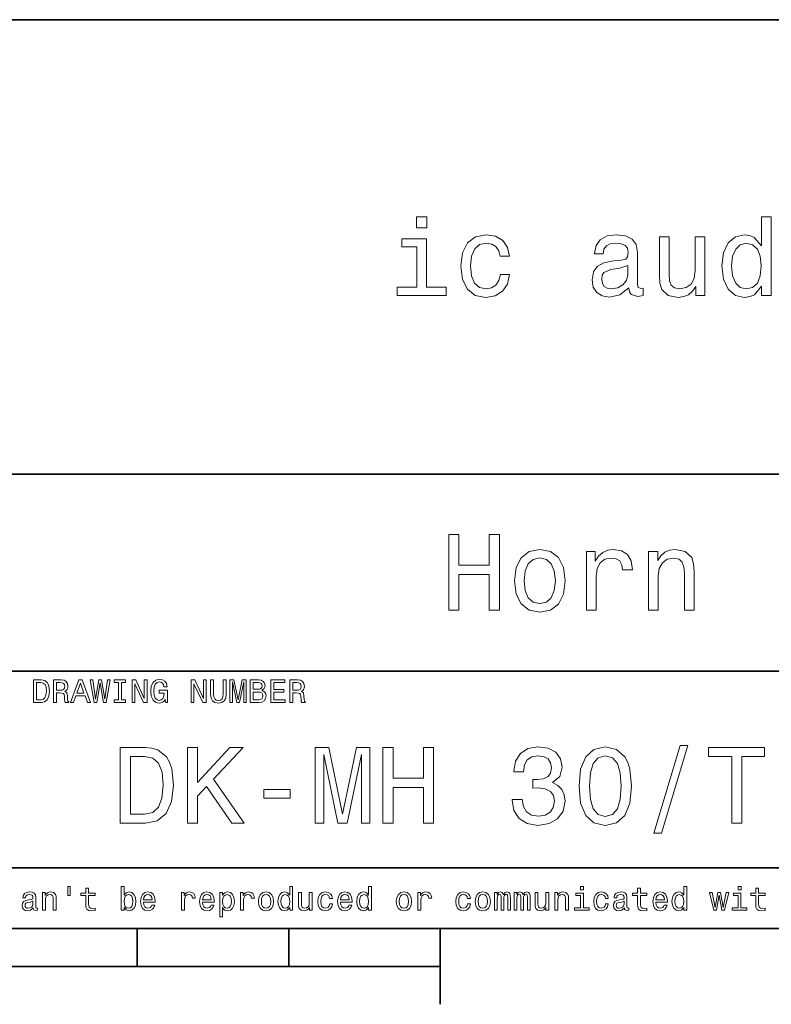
# Model space of a CAD drawing. Extents: x 0 to 354, y 0 to 250.
# Tile 4 of 6: x 199 to 249, y 5 to 70. Entities that reach past the tile are written whole.
import ezdxf

# ---------------------------------------------------------------- set-up
doc = ezdxf.new("R2010")
doc.units = 0

msp = doc.modelspace()

# ---------------------------------------------------------------- linework, layer by layer
at = {"color": 7, "lineweight": 35}
for p, q in [((154, 70), (344, 70)), ((154, 40), (319, 40)), ((154, 27), (319, 27)), ((154, 14), (319, 14)), ((10, 10), (344, 10)), ((154, 10), (344, 10)), ((127, 7.5), (227, 7.5))]:
    msp.add_line(p, q, dxfattribs=at)
at = {"color": 7, "lineweight": 35, "ltscale": 0.0625}
for p, q in [((207, 10), (207, 7.5)), ((217, 10), (217, 7.5))]:
    msp.add_line(p, q, dxfattribs=at)
at = {"color": 7, "lineweight": 35, "ltscale": 0.125}
msp.add_line((227, 10), (227, 5), dxfattribs=at)
at = {"color": 7, "lineweight": 13}
for points in [[(226.112106, 56.975105), (225.442078, 56.975105), (225.442078, 56.254642), (226.112106, 56.254642)], [(248.215851, 52.400177), (248.215851, 51.802193), (248.849854, 51.802193), (248.849854, 56.975105), (248.223053, 56.975105), (248.223053, 55.080292), (247.740356, 55.627842), (247.444962, 55.757523), (247.106339, 55.807957), (246.493958, 55.663864), (246.018448, 55.260406), (245.708649, 54.611992), (245.600586, 53.740234), (245.708649, 52.868477), (246.018448, 52.212856), (246.493958, 51.802193), (247.106339, 51.665306), (247.444962, 51.715736), (247.747559, 51.845421)], [(226.0905, 52.335335), (226.0905, 55.541386), (224.46225, 55.541386), (224.46225, 55.001041), (225.456482, 55.001041), (225.456482, 52.335335), (224.159653, 52.335335), (224.159653, 51.802193), (227.401733, 51.802193), (227.401733, 52.335335)], [(230.953613, 54.388649), (231.580414, 54.388649), (231.450729, 54.965015), (231.14093, 55.418907), (230.658218, 55.699886), (230.031418, 55.807957), (229.339767, 55.663864), (228.813843, 55.260406), (228.482422, 54.604786), (228.367157, 53.725822), (228.47522, 52.854065), (228.799423, 52.20565), (229.310959, 51.802193), (230.009796, 51.665306), (230.629395, 51.773373), (231.112106, 52.07597), (231.443512, 52.551472), (231.587616, 53.185478), (230.982422, 53.185478), (230.874359, 52.782021), (230.672623, 52.479427), (230.384445, 52.292107), (230.031418, 52.23447), (229.591934, 52.328129), (229.274933, 52.616314), (229.080414, 53.084614), (229.015564, 53.747437), (229.080414, 54.395851), (229.282135, 54.864151), (229.606339, 55.152336), (230.031418, 55.253201), (230.406052, 55.188358), (230.687042, 55.022655), (230.874359, 54.748878)], [(239.46225, 52.306515), (239.46225, 52.284901), (239.498276, 52.039944), (239.606339, 51.867035), (240.060242, 51.730148), (240.413269, 51.787785), (240.413269, 52.277699), (240.261963, 52.256084), (240.060242, 52.349743), (240.024216, 52.637928), (240.024216, 54.640808), (239.937759, 55.152336), (239.685593, 55.512566), (239.246109, 55.728706), (238.626511, 55.807957), (238.021332, 55.7215), (237.574646, 55.476543), (237.293671, 55.0947), (237.200012, 54.590378), (237.200012, 54.54715), (237.769165, 54.54715), (237.819595, 54.849743), (237.978104, 55.06588), (238.237473, 55.195564), (238.604904, 55.245998), (238.957932, 55.209972), (239.210083, 55.101906), (239.361389, 54.914585), (239.411819, 54.65522), (239.382996, 54.352623), (239.267731, 54.201328), (238.979538, 54.12928), (238.439194, 54.071644), (237.819595, 53.941963), (237.380127, 53.711414), (237.120758, 53.351185), (237.041504, 52.818043), (237.113556, 52.342537), (237.336899, 51.989513), (237.697128, 51.766171), (238.194244, 51.68692), (238.864273, 51.838215)], [(244.483871, 55.67107), (243.849854, 55.67107), (243.849854, 53.437641), (243.777817, 52.918907), (243.568878, 52.544266), (243.244675, 52.313721), (242.819595, 52.241673), (242.480988, 52.299313), (242.264847, 52.472221), (242.142365, 52.767609), (242.113556, 53.185478), (242.113556, 55.67107), (241.479538, 55.67107), (241.479538, 53.127842), (241.50116, 52.616314), (241.638046, 52.191242), (242.055908, 51.802193), (242.725937, 51.665306), (243.086166, 51.715736), (243.395966, 51.845421), (243.662537, 52.068764), (243.878677, 52.392971), (243.878677, 51.802193), (244.483871, 51.802193)], [(247.214417, 55.238792), (247.632278, 55.137928), (247.94928, 54.856949), (248.136597, 54.388649), (248.208649, 53.740234), (248.136597, 53.084614), (247.94928, 52.616314), (247.632278, 52.328129), (247.214417, 52.23447), (246.818161, 52.328129), (246.515564, 52.616314), (246.313843, 53.09182), (246.248993, 53.740234), (246.313843, 54.381443), (246.515564, 54.849743), (246.818161, 55.137928)], [(239.390213, 53.156658), (239.303757, 52.782021), (239.073196, 52.493835), (238.727386, 52.306515), (238.302307, 52.241673), (238.028534, 52.277699), (237.834015, 52.392971), (237.711533, 52.5947), (237.675507, 52.875679), (237.70433, 53.127842), (237.819595, 53.307957), (238.280701, 53.509686), (238.864273, 53.596142), (239.390213, 53.769051)], [(227.573822, 31.025259), (228.243851, 31.025259), (228.243851, 33.373962), (230.246735, 33.373962), (230.246735, 31.025259), (230.909561, 31.025259), (230.909561, 36.025261), (230.246735, 36.025261), (230.246735, 33.986355), (228.243851, 33.986355), (228.243851, 36.025261), (227.573822, 36.025261)], [(231.903793, 32.956093), (232.019073, 32.077133), (232.350479, 31.428717), (232.876419, 31.025259), (233.582474, 30.888371), (234.281311, 31.025259), (234.807251, 31.421513), (235.138672, 32.069927), (235.261139, 32.956093), (235.138672, 33.835056), (234.807251, 34.490677), (234.281311, 34.886932), (233.582474, 35.031021), (232.876419, 34.886932), (232.350479, 34.483471), (232.019073, 33.835056)], [(232.552216, 32.963299), (232.61705, 33.611713), (232.818787, 34.080013), (233.14299, 34.368198), (233.582474, 34.469063), (234.01474, 34.368198), (234.338959, 34.087219), (234.54068, 33.611713), (234.612732, 32.963299), (234.54068, 32.307678), (234.338959, 31.832176), (234.01474, 31.543991), (233.582474, 31.450331), (233.14299, 31.543991), (232.818787, 31.832176), (232.61705, 32.307678)], [(236.666046, 31.025259), (237.300049, 31.025259), (237.300049, 33.237076), (237.364883, 33.770214), (237.559418, 34.152061), (237.876419, 34.382607), (238.301483, 34.461857), (238.6185, 34.411427), (238.856247, 34.267334), (239.000336, 34.022377), (239.050766, 33.690964), (239.691986, 33.690964), (239.60553, 34.27454), (239.367767, 34.692406), (238.971512, 34.944569), (238.431168, 35.031021), (238.063736, 34.973385), (237.746735, 34.829292), (237.465759, 34.584335), (237.242416, 34.252926), (237.242416, 34.894135), (236.666046, 34.894135)], [(240.765472, 31.025259), (241.399475, 31.025259), (241.399475, 33.25869), (241.46431, 33.770214), (241.673248, 34.144855), (241.997452, 34.375404), (242.429733, 34.461857), (242.775558, 34.389812), (242.991699, 34.19529), (243.099762, 33.871078), (243.135788, 33.438805), (243.135788, 31.025259), (243.769791, 31.025259), (243.769791, 33.568485), (243.740967, 34.080013), (243.611282, 34.505085), (243.186218, 34.894135), (242.523392, 35.031021), (242.15596, 34.980591), (241.846161, 34.843704), (241.57959, 34.613155), (241.370651, 34.303356), (241.370651, 34.894135), (240.765472, 34.894135)], [(200.648422, 26.418587), (200.149139, 26.418587), (200.149139, 24.918587), (200.648422, 24.918587), (200.884003, 24.966137), (201.059082, 25.11095), (201.167145, 25.34654), (201.206055, 25.668587), (201.171463, 25.997116), (201.128235, 26.126801), (201.067719, 26.230547), (200.892654, 26.371037), (200.778091, 26.405619)], [(200.633286, 26.239193), (200.797546, 26.206772), (200.909943, 26.107347), (200.976944, 25.930115), (200.998566, 25.668587), (200.974777, 25.415705), (200.907776, 25.238472), (200.793228, 25.132565), (200.633286, 25.097982), (200.350143, 25.097982), (200.350143, 26.239193)], [(201.469742, 24.918587), (201.670746, 24.918587), (201.670746, 25.551872), (201.876083, 25.551872), (202.027374, 25.545387), (202.122482, 25.515129), (202.174347, 25.443804), (202.195969, 25.31628), (202.206772, 25.121758), (202.219742, 24.994236), (202.245682, 24.918587), (202.472626, 24.918587), (202.472626, 24.959654), (202.422913, 25.020172), (202.405624, 25.132565), (202.390488, 25.37464), (202.353745, 25.554033), (202.304031, 25.610229), (202.226227, 25.651297), (202.312683, 25.70533), (202.373199, 25.780979), (202.412109, 25.87608), (202.425079, 25.990633), (202.394806, 26.17219), (202.308365, 26.308357), (202.16571, 26.39049), (201.971176, 26.418587), (201.469742, 26.418587)], [(201.914978, 26.234869), (202.046829, 26.221901), (202.139771, 26.180834), (202.19812, 26.105186), (202.217575, 25.986311), (202.195969, 25.86095), (202.137604, 25.785301), (202.038177, 25.746397), (201.902023, 25.73559), (201.670746, 25.73559), (201.670746, 26.234869)], [(202.595825, 24.918587), (202.794662, 24.918587), (202.952454, 25.359509), (203.551147, 25.359509), (203.708939, 24.918587), (203.912109, 24.918587), (203.363113, 26.420748), (203.142654, 26.420748)], [(203.021606, 25.543226), (203.252884, 26.204609), (203.484146, 25.543226)], [(204.145538, 24.918587), (204.335739, 24.918587), (204.55188, 26.21974), (204.77449, 24.918587), (204.956055, 24.918587), (205.219742, 26.420748), (205.046829, 26.420748), (204.860947, 25.14337), (204.646973, 26.420748), (204.458939, 26.420748), (204.249283, 25.14337), (204.0634, 26.420748), (203.886169, 26.420748)], [(205.755768, 25.100143), (205.479111, 25.100143), (205.479111, 24.918587), (206.231262, 24.918587), (206.231262, 25.100143), (205.954605, 25.100143), (205.954605, 26.23703), (206.231262, 26.23703), (206.231262, 26.418587), (205.479111, 26.418587), (205.479111, 26.23703), (205.755768, 26.23703)], [(206.663544, 24.918587), (206.842941, 24.918587), (206.842941, 26.148415), (207.417862, 24.918587), (207.649139, 24.918587), (207.649139, 26.418587), (207.467575, 26.418587), (207.467575, 25.188759), (206.899139, 26.418587), (206.663544, 26.418587)], [(208.853027, 25.119595), (208.889771, 24.918587), (208.997833, 24.918587), (208.997833, 25.729105), (208.451004, 25.729105), (208.451004, 25.545387), (208.788177, 25.545387), (208.788177, 25.532419), (208.762253, 25.333572), (208.693085, 25.186598), (208.587173, 25.093658), (208.455338, 25.0634), (208.30835, 25.102304), (208.193802, 25.219019), (208.120316, 25.411383), (208.094376, 25.675072), (208.118149, 25.936598), (208.19165, 26.128962), (208.30835, 26.245676), (208.466141, 26.286743), (208.574203, 26.265129), (208.662827, 26.204609), (208.727661, 26.103025), (208.764404, 25.966858), (208.978394, 25.966858), (208.922195, 26.174351), (208.816284, 26.329969), (208.667145, 26.425072), (208.479111, 26.459654), (208.232712, 26.405619), (208.046829, 26.247837), (207.927948, 25.999279), (207.886887, 25.668587), (207.927948, 25.335733), (208.046829, 25.087175), (208.221909, 24.929394), (208.442368, 24.87752), (208.565567, 24.894812), (208.675797, 24.93804), (208.770889, 25.013687)], [(210.567001, 24.918587), (210.746399, 24.918587), (210.746399, 26.148415), (211.32132, 24.918587), (211.552597, 24.918587), (211.552597, 26.418587), (211.371033, 26.418587), (211.371033, 25.188759), (210.802597, 26.418587), (210.567001, 26.418587)], [(211.844376, 25.489191), (211.874634, 25.219019), (211.969742, 25.026655), (212.129684, 24.916426), (212.360947, 24.87752), (212.590057, 24.916426), (212.75, 25.026655), (212.845108, 25.216858), (212.877518, 25.489191), (212.877518, 26.418587), (212.676514, 26.418587), (212.676514, 25.478386), (212.657059, 25.294668), (212.598709, 25.162823), (212.499283, 25.085012), (212.360947, 25.059076), (212.218307, 25.085012), (212.118881, 25.162823), (212.060516, 25.292505), (212.043228, 25.478386), (212.043228, 26.418587), (211.844376, 26.418587)], [(213.121765, 24.918587), (213.288193, 24.918587), (213.288193, 26.280258), (213.569168, 24.918587), (213.755051, 24.918587), (214.033859, 26.280258), (214.033859, 24.918587), (214.202454, 24.918587), (214.202454, 26.418587), (213.938766, 26.418587), (213.662109, 25.095819), (213.387604, 26.418587), (213.121765, 26.418587)], [(215.233429, 25.729105), (215.384735, 25.854465), (215.42363, 25.938759), (215.4366, 26.042505), (215.408508, 26.204609), (215.324203, 26.321325), (215.188049, 26.392651), (214.997833, 26.418587), (214.463974, 26.418587), (214.463974, 24.918587), (215.028107, 24.918587), (215.229111, 24.948847), (215.37825, 25.037462), (215.471191, 25.177952), (215.503601, 25.368155), (215.484146, 25.495676), (215.432281, 25.601583), (215.347992, 25.679394)], [(214.956772, 25.796108), (214.662827, 25.796108), (214.662827, 26.239193), (214.97406, 26.239193), (215.090775, 26.226223), (215.172913, 26.187319), (215.222626, 26.120316), (215.239914, 26.020893), (215.220459, 25.921469), (215.168594, 25.852304), (215.079971, 25.809076)], [(215.810516, 24.918587), (216.761536, 24.918587), (216.761536, 25.100143), (216.009369, 25.100143), (216.009369, 25.608068), (216.679398, 25.608068), (216.679398, 25.787462), (216.009369, 25.787462), (216.009369, 26.23703), (216.744232, 26.23703), (216.744232, 26.418587), (215.810516, 26.418587)], [(217.083572, 24.918587), (217.284576, 24.918587), (217.284576, 25.551872), (217.489914, 25.551872), (217.641205, 25.545387), (217.736313, 25.515129), (217.788193, 25.443804), (217.809799, 25.31628), (217.820602, 25.121758), (217.833572, 24.994236), (217.859512, 24.918587), (218.086456, 24.918587), (218.086456, 24.959654), (218.036743, 25.020172), (218.019455, 25.132565), (218.004318, 25.37464), (217.967575, 25.554033), (217.917877, 25.610229), (217.840057, 25.651297), (217.926514, 25.70533), (217.98703, 25.780979), (218.02594, 25.87608), (218.03891, 25.990633), (218.008652, 26.17219), (217.922195, 26.308357), (217.779541, 26.39049), (217.585022, 26.418587), (217.083572, 26.418587)], [(217.528824, 26.234869), (217.66066, 26.221901), (217.753601, 26.180834), (217.811966, 26.105186), (217.831421, 25.986311), (217.809799, 25.86095), (217.75145, 25.785301), (217.652023, 25.746397), (217.515854, 25.73559), (217.284576, 25.73559), (217.284576, 26.234869)], [(215.004318, 25.097982), (214.662827, 25.097982), (214.662827, 25.614552), (214.984879, 25.614552), (215.121033, 25.599422), (215.218307, 25.554033), (215.276657, 25.476223), (215.296112, 25.363832), (215.276657, 25.244955), (215.222626, 25.162823), (215.131851, 25.113111)], [(207.540436, 21.959023), (205.876175, 21.959023), (205.876175, 16.959023), (207.540436, 16.959023), (208.325745, 17.117523), (208.909317, 17.600233), (209.269547, 18.385536), (209.399231, 19.459023), (209.283951, 20.554123), (209.139862, 20.986401), (208.938141, 21.332222), (208.354568, 21.800522), (207.972717, 21.915794)], [(210.321426, 16.959023), (210.984253, 16.959023), (210.984253, 18.738562), (211.575027, 19.372566), (213.253693, 16.959023), (214.060608, 16.959023), (212.04332, 19.855276), (214.002975, 21.959023), (213.124023, 21.959023), (210.984253, 19.646343), (210.984253, 21.959023), (210.321426, 21.959023)], [(218.758026, 16.959023), (219.312775, 16.959023), (219.312775, 21.497927), (220.249374, 16.959023), (220.868973, 16.959023), (221.79837, 21.497927), (221.79837, 16.959023), (222.360321, 16.959023), (222.360321, 21.959023), (221.481369, 21.959023), (220.559174, 17.549801), (219.644196, 21.959023), (218.758026, 21.959023)], [(223.224884, 16.959023), (223.894913, 16.959023), (223.894913, 19.307726), (225.897797, 19.307726), (225.897797, 16.959023), (226.560608, 16.959023), (226.560608, 21.959023), (225.897797, 21.959023), (225.897797, 19.920118), (223.894913, 19.920118), (223.894913, 21.959023), (223.224884, 21.959023)], [(231.755142, 18.529627), (231.755142, 18.479195), (231.870407, 17.787552), (232.20903, 17.268822), (232.742172, 16.937408), (233.448227, 16.81493), (234.19751, 16.937408), (234.75946, 17.254412), (235.11969, 17.758734), (235.249374, 18.40715), (235.191742, 18.832222), (235.033234, 19.178043), (234.773865, 19.444613), (234.428055, 19.639137), (234.896347, 20.028187), (235.062057, 20.647783), (234.953979, 21.209743), (234.644196, 21.634815), (234.139862, 21.901386), (233.448227, 21.995045), (232.799805, 21.879772), (232.302689, 21.562769), (231.978485, 21.058445), (231.870407, 20.388416), (231.870407, 20.337986), (232.511627, 20.337986), (232.56926, 20.79908), (232.756577, 21.130493), (233.059174, 21.332222), (233.484253, 21.404266), (233.858887, 21.34663), (234.13266, 21.195333), (234.29837, 20.950377), (234.363205, 20.618965), (234.29837, 20.26594), (234.125458, 20.028187), (233.822861, 19.884094), (233.412201, 19.840866), (233.131226, 19.848072), (233.131226, 19.278908), (233.484253, 19.293316), (233.938141, 19.228476), (234.276749, 19.055565), (234.478485, 18.774584), (234.550522, 18.40715), (234.471283, 17.989283), (234.262344, 17.679483), (233.930939, 17.484959), (233.491455, 17.420118), (233.037567, 17.492165), (232.706146, 17.708302), (232.497208, 18.054123), (232.417969, 18.529627)], [(236.17157, 19.401386), (236.279633, 18.270262), (236.618256, 17.463345), (237.1586, 16.973433), (237.907867, 16.81493), (238.649948, 16.973433), (239.190292, 17.463345), (239.521713, 18.270262), (239.636978, 19.401386), (239.521713, 20.525305), (239.384827, 20.971991), (239.190292, 21.339426), (238.649948, 21.82934), (237.907867, 21.995045), (237.1586, 21.82934), (236.618256, 21.332222), (236.279633, 20.525305)], [(241.12114, 16.288994), (241.618256, 16.288994), (243.361771, 22.095909), (242.857452, 22.095909)], [(246.250824, 16.959023), (246.913635, 16.959023), (246.913635, 21.353836), (248.426605, 21.353836), (248.426605, 21.959023), (244.730652, 21.959023), (244.730652, 21.353836), (246.250824, 21.353836)], [(207.490005, 21.36104), (208.037567, 21.252972), (208.412201, 20.921558), (208.635544, 20.33078), (208.707596, 19.459023), (208.628342, 18.616083), (208.404999, 18.025305), (208.023148, 17.672279), (207.490005, 17.557005), (206.546204, 17.557005), (206.546204, 21.36104)], [(236.863205, 19.401386), (236.920837, 20.273144), (237.100952, 20.899944), (237.425171, 21.26738), (237.907867, 21.397062), (238.383377, 21.26738), (238.707581, 20.899944), (238.887695, 20.273144), (238.945343, 19.401386), (238.887695, 18.522423), (238.707581, 17.895622), (238.383377, 17.528187), (237.907867, 17.405708), (237.425171, 17.528187), (237.100952, 17.895622), (236.920837, 18.522423)], [(215.350235, 18.608879), (217.09375, 18.608879), (217.09375, 19.178043), (215.350235, 19.178043)], [(200.131836, 11.365634), (200.131836, 11.35915), (200.142639, 11.285663), (200.175064, 11.233789), (200.311234, 11.192723), (200.417145, 11.210014), (200.417145, 11.356989), (200.37175, 11.350505), (200.311234, 11.378602), (200.30043, 11.465057), (200.30043, 12.065923), (200.27449, 12.21938), (200.198837, 12.32745), (200.066986, 12.392291), (199.881119, 12.416066), (199.699554, 12.39013), (199.565552, 12.316643), (199.481262, 12.202089), (199.453156, 12.050793), (199.453156, 12.037825), (199.623917, 12.037825), (199.639038, 12.128603), (199.686584, 12.193444), (199.764404, 12.232349), (199.874634, 12.247478), (199.980545, 12.236671), (200.056183, 12.204251), (200.101578, 12.148055), (200.116699, 12.070245), (200.108063, 11.979467), (200.073486, 11.934078), (199.98703, 11.912464), (199.824921, 11.895173), (199.639038, 11.856268), (199.507202, 11.787104), (199.429382, 11.679035), (199.405609, 11.519093), (199.427231, 11.376441), (199.494232, 11.270534), (199.602295, 11.20353), (199.751434, 11.179755), (199.952438, 11.225144)], [(200.7435, 11.214337), (200.933716, 11.214337), (200.933716, 11.884366), (200.953156, 12.037825), (201.015839, 12.150216), (201.113098, 12.21938), (201.242783, 12.245317), (201.346527, 12.223703), (201.411377, 12.165346), (201.443787, 12.068084), (201.454605, 11.938401), (201.454605, 11.214337), (201.644806, 11.214337), (201.644806, 11.977305), (201.636154, 12.130764), (201.59726, 12.258286), (201.469727, 12.375), (201.270889, 12.416066), (201.160645, 12.400937), (201.067719, 12.359871), (200.987747, 12.290707), (200.925064, 12.197767), (200.925064, 12.375), (200.7435, 12.375)], [(202.420746, 12.768372), (202.420746, 12.180475), (202.565552, 12.180475), (202.565552, 12.768372)], [(203.600861, 12.173991), (203.600861, 11.59258), (203.613815, 11.404539), (203.674347, 11.274856), (203.79538, 11.199207), (204.000702, 11.173271), (204.225494, 11.184078), (204.225494, 11.348343), (204.061218, 11.335375), (203.912094, 11.352666), (203.832123, 11.4067), (203.797546, 11.497478), (203.791046, 11.625), (203.791046, 12.173991), (204.225494, 12.173991), (204.225494, 12.336096), (203.791046, 12.336096), (203.791046, 12.675432), (203.600861, 12.675432), (203.600861, 12.336096), (203.272324, 12.336096), (203.272324, 12.173991)], [(206.127502, 11.393732), (206.268005, 11.227305), (206.460358, 11.173271), (206.641907, 11.214337), (206.786728, 11.337536), (206.877502, 11.534222), (206.912094, 11.79575), (206.877502, 12.057277), (206.784576, 12.251801), (206.641907, 12.372839), (206.460358, 12.416066), (206.270157, 12.359871), (206.192352, 12.290707), (206.127502, 12.197767), (206.127502, 12.766211), (205.937302, 12.766211), (205.937302, 11.214337), (206.127502, 11.214337)], [(207.415695, 11.739553), (208.176498, 11.739553), (208.17865, 11.82817), (208.144073, 12.076729), (208.048981, 12.262609), (207.897675, 12.375), (207.696671, 12.416066), (207.499985, 12.372839), (207.348694, 12.251801), (207.251419, 12.055116), (207.216843, 11.79575), (207.249268, 11.5299), (207.346527, 11.335375), (207.495667, 11.214337), (207.690186, 11.173271), (207.858765, 11.201369), (207.997101, 11.274856), (208.098694, 11.391571), (208.157043, 11.547191), (207.969009, 11.547191), (207.930099, 11.460735), (207.873901, 11.395893), (207.713959, 11.34402), (207.590759, 11.367796), (207.497818, 11.443444), (207.437302, 11.566643), (207.415695, 11.733069)], [(209.922882, 11.214337), (210.113098, 11.214337), (210.113098, 11.877882), (210.132538, 12.037825), (210.190903, 12.152378), (210.286011, 12.221542), (210.413528, 12.245317), (210.508621, 12.230187), (210.579956, 12.18696), (210.623184, 12.113473), (210.638306, 12.01405), (210.830673, 12.01405), (210.804733, 12.189121), (210.733414, 12.314482), (210.614532, 12.39013), (210.452423, 12.416066), (210.342194, 12.398775), (210.247101, 12.355548), (210.162811, 12.282061), (210.095795, 12.182637), (210.095795, 12.375), (209.922882, 12.375)], [(211.319153, 11.739553), (212.079956, 11.739553), (212.082108, 11.82817), (212.047531, 12.076729), (211.952423, 12.262609), (211.801132, 12.375), (211.600128, 12.416066), (211.403442, 12.372839), (211.252136, 12.251801), (211.154877, 12.055116), (211.1203, 11.79575), (211.15271, 11.5299), (211.249985, 11.335375), (211.399109, 11.214337), (211.593643, 11.173271), (211.762222, 11.201369), (211.900558, 11.274856), (212.002136, 11.391571), (212.060501, 11.547191), (211.872467, 11.547191), (211.833557, 11.460735), (211.777359, 11.395893), (211.617416, 11.34402), (211.494217, 11.367796), (211.401276, 11.443444), (211.340759, 11.566643), (211.319153, 11.733069)], [(212.63327, 12.195605), (212.63327, 12.375), (212.443054, 12.375), (212.443054, 10.76477), (212.63327, 10.76477), (212.63327, 11.391571), (212.700256, 11.289986), (212.775909, 11.222982), (212.966125, 11.173271), (213.147675, 11.214337), (213.290329, 11.337536), (213.38327, 11.532061), (213.417847, 11.79575), (213.38327, 12.057277), (213.290329, 12.251801), (213.147675, 12.372839), (212.966125, 12.416066), (212.862366, 12.403098), (212.773758, 12.362032), (212.698105, 12.292868)], [(213.82634, 11.214337), (214.016541, 11.214337), (214.016541, 11.877882), (214.035995, 12.037825), (214.09436, 12.152378), (214.189453, 12.221542), (214.316986, 12.245317), (214.412079, 12.230187), (214.483398, 12.18696), (214.526642, 12.113473), (214.541763, 12.01405), (214.734131, 12.01405), (214.708191, 12.189121), (214.636871, 12.314482), (214.51799, 12.39013), (214.355881, 12.416066), (214.245651, 12.398775), (214.150543, 12.355548), (214.066254, 12.282061), (213.999252, 12.182637), (213.999252, 12.375), (213.82634, 12.375)], [(214.999969, 11.793588), (215.034561, 11.5299), (215.133972, 11.335375), (215.291763, 11.214337), (215.503571, 11.173271), (215.713226, 11.214337), (215.871017, 11.333214), (215.970428, 11.527738), (216.007172, 11.793588), (215.970428, 12.057277), (215.871017, 12.253963), (215.713226, 12.372839), (215.503571, 12.416066), (215.291763, 12.372839), (215.133972, 12.251801), (215.034561, 12.057277)], [(217.070587, 11.393732), (217.070587, 11.214337), (217.260773, 11.214337), (217.260773, 12.766211), (217.072739, 12.766211), (217.072739, 12.197767), (216.927933, 12.362032), (216.83931, 12.400937), (216.737732, 12.416066), (216.554016, 12.372839), (216.411362, 12.251801), (216.31842, 12.057277), (216.285995, 11.79575), (216.31842, 11.534222), (216.411362, 11.337536), (216.554016, 11.214337), (216.737732, 11.173271), (216.83931, 11.188401), (216.930084, 11.227305)], [(218.553284, 12.375), (218.363083, 12.375), (218.363083, 11.704971), (218.341461, 11.549352), (218.278793, 11.43696), (218.181519, 11.367796), (218.054001, 11.346182), (217.952423, 11.363473), (217.887573, 11.415346), (217.85083, 11.503963), (217.842194, 11.629323), (217.842194, 12.375), (217.651993, 12.375), (217.651993, 11.612032), (217.658478, 11.458573), (217.699539, 11.331052), (217.824905, 11.214337), (218.025909, 11.173271), (218.133972, 11.188401), (218.226913, 11.227305), (218.306885, 11.294309), (218.371735, 11.391571), (218.371735, 11.214337), (218.553284, 11.214337)], [(219.698822, 11.990274), (219.886856, 11.990274), (219.847961, 12.163185), (219.755005, 12.299352), (219.610199, 12.383646), (219.42215, 12.416066), (219.214661, 12.372839), (219.056885, 12.251801), (218.957458, 12.055116), (218.922882, 11.791427), (218.955307, 11.5299), (219.052567, 11.335375), (219.206024, 11.214337), (219.41568, 11.173271), (219.601563, 11.205692), (219.746368, 11.29647), (219.845795, 11.439121), (219.889023, 11.629323), (219.707458, 11.629323), (219.675049, 11.508286), (219.614532, 11.417507), (219.528076, 11.361311), (219.42215, 11.34402), (219.290314, 11.372118), (219.195221, 11.458573), (219.136856, 11.599064), (219.117401, 11.797911), (219.136856, 11.992435), (219.197388, 12.132925), (219.294647, 12.21938), (219.42215, 12.24964), (219.534546, 12.230187), (219.618835, 12.180475), (219.675049, 12.098343)], [(220.427216, 11.739553), (221.188019, 11.739553), (221.190186, 11.82817), (221.155594, 12.076729), (221.060486, 12.262609), (220.909195, 12.375), (220.708191, 12.416066), (220.511505, 12.372839), (220.360199, 12.251801), (220.262939, 12.055116), (220.228363, 11.79575), (220.260773, 11.5299), (220.358032, 11.335375), (220.507172, 11.214337), (220.701691, 11.173271), (220.8703, 11.201369), (221.008621, 11.274856), (221.110199, 11.391571), (221.168564, 11.547191), (220.98053, 11.547191), (220.94162, 11.460735), (220.885422, 11.395893), (220.725479, 11.34402), (220.60228, 11.367796), (220.509338, 11.443444), (220.448822, 11.566643), (220.427216, 11.733069)], [(222.275192, 11.393732), (222.275192, 11.214337), (222.465393, 11.214337), (222.465393, 12.766211), (222.277344, 12.766211), (222.277344, 12.197767), (222.132538, 12.362032), (222.043915, 12.400937), (221.942337, 12.416066), (221.758621, 12.372839), (221.615967, 12.251801), (221.523041, 12.057277), (221.490601, 11.79575), (221.523041, 11.534222), (221.615967, 11.337536), (221.758621, 11.214337), (221.942337, 11.173271), (222.043915, 11.188401), (222.134705, 11.227305)], [(224.108047, 11.793588), (224.142639, 11.5299), (224.242065, 11.335375), (224.399841, 11.214337), (224.611649, 11.173271), (224.821304, 11.214337), (224.979095, 11.333214), (225.078506, 11.527738), (225.115265, 11.793588), (225.078506, 12.057277), (224.979095, 12.253963), (224.821304, 12.372839), (224.611649, 12.416066), (224.399841, 12.372839), (224.242065, 12.251801), (224.142639, 12.057277)], [(225.536728, 11.214337), (225.726929, 11.214337), (225.726929, 11.877882), (225.746368, 12.037825), (225.804749, 12.152378), (225.899841, 12.221542), (226.027359, 12.245317), (226.122467, 12.230187), (226.193787, 12.18696), (226.237015, 12.113473), (226.252136, 12.01405), (226.444504, 12.01405), (226.418579, 12.189121), (226.347244, 12.314482), (226.228363, 12.39013), (226.066254, 12.416066), (225.956024, 12.398775), (225.860931, 12.355548), (225.776642, 12.282061), (225.709625, 12.182637), (225.709625, 12.375), (225.536728, 12.375)], [(228.8069, 11.990274), (228.994934, 11.990274), (228.956039, 12.163185), (228.863098, 12.299352), (228.718292, 12.383646), (228.530243, 12.416066), (228.322754, 12.372839), (228.164978, 12.251801), (228.065552, 12.055116), (228.030975, 11.791427), (228.063385, 11.5299), (228.160645, 11.335375), (228.314117, 11.214337), (228.523773, 11.173271), (228.709641, 11.205692), (228.854462, 11.29647), (228.953888, 11.439121), (228.997101, 11.629323), (228.815552, 11.629323), (228.783127, 11.508286), (228.72261, 11.417507), (228.636154, 11.361311), (228.530243, 11.34402), (228.398407, 11.372118), (228.303299, 11.458573), (228.244934, 11.599064), (228.225494, 11.797911), (228.244934, 11.992435), (228.305466, 12.132925), (228.402725, 12.21938), (228.530243, 12.24964), (228.642639, 12.230187), (228.726929, 12.180475), (228.783127, 12.098343)], [(229.312668, 11.793588), (229.34726, 11.5299), (229.446686, 11.335375), (229.604462, 11.214337), (229.816269, 11.173271), (230.025925, 11.214337), (230.183716, 11.333214), (230.283127, 11.527738), (230.319885, 11.793588), (230.283127, 12.057277), (230.183716, 12.253963), (230.025925, 12.372839), (229.816269, 12.416066), (229.604462, 12.372839), (229.446686, 12.251801), (229.34726, 12.057277)], [(230.594376, 11.214337), (230.76944, 11.214337), (230.76944, 11.990274), (230.780243, 12.106989), (230.812668, 12.191282), (230.862381, 12.240994), (230.927216, 12.260447), (230.979095, 12.243155), (231.013672, 12.199928), (231.030975, 12.126441), (231.037445, 12.029179), (231.037445, 11.214337), (231.201721, 11.214337), (231.201721, 11.990274), (231.212524, 12.104827), (231.244949, 12.189121), (231.296814, 12.240994), (231.361664, 12.260447), (231.413544, 12.243155), (231.44812, 12.199928), (231.469727, 12.029179), (231.469727, 11.214337), (231.644806, 11.214337), (231.644806, 12.016211), (231.634003, 12.182637), (231.599426, 12.310159), (231.530243, 12.387968), (231.417862, 12.416066), (231.286011, 12.372839), (231.184433, 12.247478), (231.104462, 12.370678), (230.970459, 12.416066), (230.84726, 12.372839), (230.76297, 12.251801), (230.76297, 12.375), (230.594376, 12.375)], [(231.895538, 11.214337), (232.070602, 11.214337), (232.070602, 11.990274), (232.081406, 12.106989), (232.113831, 12.191282), (232.163544, 12.240994), (232.228378, 12.260447), (232.280243, 12.243155), (232.314835, 12.199928), (232.332123, 12.126441), (232.338608, 12.029179), (232.338608, 11.214337), (232.502869, 11.214337), (232.502869, 11.990274), (232.513672, 12.104827), (232.546112, 12.189121), (232.597977, 12.240994), (232.662811, 12.260447), (232.714691, 12.243155), (232.749268, 12.199928), (232.770889, 12.029179), (232.770889, 11.214337), (232.945953, 11.214337), (232.945953, 12.016211), (232.93515, 12.182637), (232.900574, 12.310159), (232.831406, 12.387968), (232.719025, 12.416066), (232.587173, 12.372839), (232.485596, 12.247478), (232.405609, 12.370678), (232.271606, 12.416066), (232.148407, 12.372839), (232.064117, 12.251801), (232.064117, 12.375), (231.895538, 12.375)], [(234.167145, 12.375), (233.976944, 12.375), (233.976944, 11.704971), (233.955322, 11.549352), (233.892639, 11.43696), (233.79538, 11.367796), (233.667862, 11.346182), (233.566284, 11.363473), (233.501434, 11.415346), (233.464691, 11.503963), (233.456055, 11.629323), (233.456055, 12.375), (233.265839, 12.375), (233.265839, 11.612032), (233.272339, 11.458573), (233.3134, 11.331052), (233.438751, 11.214337), (233.639771, 11.173271), (233.747833, 11.188401), (233.840775, 11.227305), (233.920746, 11.294309), (233.985596, 11.391571), (233.985596, 11.214337), (234.167145, 11.214337)], [(234.573486, 11.214337), (234.763687, 11.214337), (234.763687, 11.884366), (234.783142, 12.037825), (234.845825, 12.150216), (234.943085, 12.21938), (235.072754, 12.245317), (235.176514, 12.223703), (235.241364, 12.165346), (235.273773, 12.068084), (235.284576, 11.938401), (235.284576, 11.214337), (235.474792, 11.214337), (235.474792, 11.977305), (235.466141, 12.130764), (235.427231, 12.258286), (235.299713, 12.375), (235.100861, 12.416066), (234.990631, 12.400937), (234.89769, 12.359871), (234.817719, 12.290707), (234.755035, 12.197767), (234.755035, 12.375), (234.573486, 12.375)], [(236.46254, 12.766211), (236.261536, 12.766211), (236.261536, 12.550073), (236.46254, 12.550073)], [(237.914978, 11.990274), (238.103027, 11.990274), (238.064117, 12.163185), (237.971191, 12.299352), (237.82637, 12.383646), (237.638336, 12.416066), (237.430847, 12.372839), (237.273056, 12.251801), (237.173645, 12.055116), (237.139053, 11.791427), (237.171478, 11.5299), (237.268738, 11.335375), (237.422195, 11.214337), (237.631851, 11.173271), (237.817719, 11.205692), (237.96254, 11.29647), (238.061966, 11.439121), (238.105194, 11.629323), (237.923645, 11.629323), (237.891205, 11.508286), (237.830688, 11.417507), (237.744232, 11.361311), (237.638336, 11.34402), (237.506485, 11.372118), (237.411377, 11.458573), (237.353027, 11.599064), (237.333588, 11.797911), (237.353027, 11.992435), (237.413544, 12.132925), (237.510803, 12.21938), (237.638336, 12.24964), (237.750732, 12.230187), (237.835022, 12.180475), (237.891205, 12.098343)], [(239.166443, 11.365634), (239.166443, 11.35915), (239.177246, 11.285663), (239.209656, 11.233789), (239.345825, 11.192723), (239.451736, 11.210014), (239.451736, 11.356989), (239.406342, 11.350505), (239.345825, 11.378602), (239.335022, 11.465057), (239.335022, 12.065923), (239.309082, 12.21938), (239.233429, 12.32745), (239.101593, 12.392291), (238.91571, 12.416066), (238.734161, 12.39013), (238.600159, 12.316643), (238.515854, 12.202089), (238.487762, 12.050793), (238.487762, 12.037825), (238.658508, 12.037825), (238.673645, 12.128603), (238.721191, 12.193444), (238.798996, 12.232349), (238.909225, 12.247478), (239.015137, 12.236671), (239.09079, 12.204251), (239.136169, 12.148055), (239.151306, 12.070245), (239.142654, 11.979467), (239.108078, 11.934078), (239.021622, 11.912464), (238.859512, 11.895173), (238.673645, 11.856268), (238.541794, 11.787104), (238.463989, 11.679035), (238.440216, 11.519093), (238.461823, 11.376441), (238.528824, 11.270534), (238.636902, 11.20353), (238.786026, 11.179755), (238.98703, 11.225144)], [(240.033142, 12.173991), (240.033142, 11.59258), (240.046112, 11.404539), (240.106628, 11.274856), (240.227676, 11.199207), (240.433014, 11.173271), (240.657791, 11.184078), (240.657791, 11.348343), (240.49353, 11.335375), (240.344391, 11.352666), (240.26442, 11.4067), (240.229828, 11.497478), (240.223358, 11.625), (240.223358, 12.173991), (240.657791, 12.173991), (240.657791, 12.336096), (240.223358, 12.336096), (240.223358, 12.675432), (240.033142, 12.675432), (240.033142, 12.336096), (239.70462, 12.336096), (239.70462, 12.173991)], [(241.245697, 11.739553), (242.0065, 11.739553), (242.008667, 11.82817), (241.974075, 12.076729), (241.878967, 12.262609), (241.727676, 12.375), (241.526672, 12.416066), (241.329987, 12.372839), (241.17868, 12.251801), (241.081421, 12.055116), (241.046844, 11.79575), (241.079254, 11.5299), (241.176514, 11.335375), (241.325653, 11.214337), (241.520172, 11.173271), (241.688782, 11.201369), (241.827103, 11.274856), (241.92868, 11.391571), (241.987045, 11.547191), (241.799011, 11.547191), (241.760101, 11.460735), (241.703903, 11.395893), (241.543961, 11.34402), (241.420761, 11.367796), (241.32782, 11.443444), (241.267303, 11.566643), (241.245697, 11.733069)], [(243.093674, 11.393732), (243.093674, 11.214337), (243.283875, 11.214337), (243.283875, 12.766211), (243.095825, 12.766211), (243.095825, 12.197767), (242.951019, 12.362032), (242.862396, 12.400937), (242.760818, 12.416066), (242.577103, 12.372839), (242.434448, 12.251801), (242.341522, 12.057277), (242.309082, 11.79575), (242.341522, 11.534222), (242.434448, 11.337536), (242.577103, 11.214337), (242.760818, 11.173271), (242.862396, 11.188401), (242.953186, 11.227305)], [(245.257233, 11.214337), (245.43013, 12.199928), (245.603043, 11.214337), (245.784607, 11.214337), (246.069901, 12.375), (245.886185, 12.375), (245.693817, 11.389409), (245.523071, 12.375), (245.335022, 12.375), (245.164276, 11.389409), (244.971924, 12.375), (244.790359, 12.375), (245.075668, 11.214337)], [(246.87178, 12.766211), (246.670776, 12.766211), (246.670776, 12.550073), (246.87178, 12.550073)], [(247.840088, 12.173991), (247.840088, 11.59258), (247.853058, 11.404539), (247.913574, 11.274856), (248.034607, 11.199207), (248.239929, 11.173271), (248.464722, 11.184078), (248.464722, 11.348343), (248.300446, 11.335375), (248.151321, 11.352666), (248.07135, 11.4067), (248.036774, 11.497478), (248.030273, 11.625), (248.030273, 12.173991), (248.464722, 12.173991), (248.464722, 12.336096), (248.030273, 12.336096), (248.030273, 12.675432), (247.840088, 12.675432), (247.840088, 12.336096), (247.511551, 12.336096), (247.511551, 12.173991)], [(200.110229, 11.620677), (200.08429, 11.508286), (200.015121, 11.42183), (199.911377, 11.365634), (199.783859, 11.346182), (199.701721, 11.356989), (199.643372, 11.391571), (199.606628, 11.452089), (199.59581, 11.536384), (199.604462, 11.612032), (199.639038, 11.666066), (199.777374, 11.726585), (199.952438, 11.752522), (200.110229, 11.804395)], [(206.71756, 11.79575), (206.695953, 11.601225), (206.637589, 11.458573), (206.544647, 11.372118), (206.427948, 11.34402), (206.300415, 11.372118), (206.207474, 11.458573), (206.149124, 11.599064), (206.129669, 11.79575), (206.149124, 11.990274), (206.207474, 12.130764), (206.300415, 12.215057), (206.427948, 12.245317), (206.544647, 12.215057), (206.637589, 12.128603), (206.695953, 11.988112)], [(207.415695, 11.899496), (207.439468, 12.048632), (207.497818, 12.158862), (207.586441, 12.225864), (207.703156, 12.24964), (207.817703, 12.225864), (207.906326, 12.158862), (207.960358, 12.048632), (207.979813, 11.899496)], [(211.319153, 11.899496), (211.342926, 12.048632), (211.401276, 12.158862), (211.489899, 12.225864), (211.606598, 12.24964), (211.721161, 12.225864), (211.809784, 12.158862), (211.863815, 12.048632), (211.88327, 11.899496)], [(212.933701, 11.34402), (212.806183, 11.372118), (212.713226, 11.458573), (212.654877, 11.599064), (212.635422, 11.79575), (212.654877, 11.990274), (212.713226, 12.130764), (212.806183, 12.215057), (212.933701, 12.245317), (213.050415, 12.215057), (213.143341, 12.128603), (213.201706, 11.988112), (213.223328, 11.79575), (213.201706, 11.601225), (213.143341, 11.458573), (213.050415, 11.372118)], [(215.194504, 11.79575), (215.213959, 11.990274), (215.274475, 12.130764), (215.371735, 12.217219), (215.503571, 12.247478), (215.633255, 12.217219), (215.73053, 12.132925), (215.791046, 11.990274), (215.812653, 11.79575), (215.791046, 11.599064), (215.73053, 11.456412), (215.633255, 11.369957), (215.503571, 11.341859), (215.371735, 11.369957), (215.274475, 11.456412), (215.213959, 11.599064)], [(216.770142, 12.245317), (216.895508, 12.215057), (216.990601, 12.130764), (217.046799, 11.990274), (217.06842, 11.79575), (217.046799, 11.599064), (216.990601, 11.458573), (216.895508, 11.372118), (216.770142, 11.34402), (216.651276, 11.372118), (216.560486, 11.458573), (216.499969, 11.601225), (216.48053, 11.79575), (216.499969, 11.988112), (216.560486, 12.128603), (216.651276, 12.215057)], [(220.427216, 11.899496), (220.450989, 12.048632), (220.509338, 12.158862), (220.597961, 12.225864), (220.714661, 12.24964), (220.829224, 12.225864), (220.917847, 12.158862), (220.971878, 12.048632), (220.991333, 11.899496)], [(221.974762, 12.245317), (222.100128, 12.215057), (222.195221, 12.130764), (222.251419, 11.990274), (222.273041, 11.79575), (222.251419, 11.599064), (222.195221, 11.458573), (222.100128, 11.372118), (221.974762, 11.34402), (221.855881, 11.372118), (221.765106, 11.458573), (221.70459, 11.601225), (221.685135, 11.79575), (221.70459, 11.988112), (221.765106, 12.128603), (221.855881, 12.215057)], [(224.302582, 11.79575), (224.322021, 11.990274), (224.382538, 12.130764), (224.479797, 12.217219), (224.611649, 12.247478), (224.741333, 12.217219), (224.838593, 12.132925), (224.899109, 11.990274), (224.920731, 11.79575), (224.899109, 11.599064), (224.838593, 11.456412), (224.741333, 11.369957), (224.611649, 11.341859), (224.479797, 11.369957), (224.382538, 11.456412), (224.322021, 11.599064)], [(229.507202, 11.79575), (229.526642, 11.990274), (229.587158, 12.130764), (229.684418, 12.217219), (229.816269, 12.247478), (229.945953, 12.217219), (230.043213, 12.132925), (230.103729, 11.990274), (230.125351, 11.79575), (230.103729, 11.599064), (230.043213, 11.456412), (229.945953, 11.369957), (229.816269, 11.341859), (229.684418, 11.369957), (229.587158, 11.456412), (229.526642, 11.599064)], [(236.456055, 11.37428), (236.456055, 12.336096), (235.96759, 12.336096), (235.96759, 12.173991), (236.265854, 12.173991), (236.265854, 11.37428), (235.876801, 11.37428), (235.876801, 11.214337), (236.849426, 11.214337), (236.849426, 11.37428)], [(239.144821, 11.620677), (239.118881, 11.508286), (239.049713, 11.42183), (238.945969, 11.365634), (238.818451, 11.346182), (238.736328, 11.356989), (238.677963, 11.391571), (238.641205, 11.452089), (238.630402, 11.536384), (238.639053, 11.612032), (238.673645, 11.666066), (238.811966, 11.726585), (238.98703, 11.752522), (239.144821, 11.804395)], [(241.245697, 11.899496), (241.26947, 12.048632), (241.32782, 12.158862), (241.416443, 12.225864), (241.533142, 12.24964), (241.647705, 12.225864), (241.736328, 12.158862), (241.790359, 12.048632), (241.809814, 11.899496)], [(242.793243, 12.245317), (242.91861, 12.215057), (243.013702, 12.130764), (243.069901, 11.990274), (243.091522, 11.79575), (243.069901, 11.599064), (243.013702, 11.458573), (242.91861, 11.372118), (242.793243, 11.34402), (242.674362, 11.372118), (242.583588, 11.458573), (242.523071, 11.601225), (242.503616, 11.79575), (242.523071, 11.988112), (242.583588, 12.128603), (242.674362, 12.215057)], [(246.865295, 11.37428), (246.865295, 12.336096), (246.376831, 12.336096), (246.376831, 12.173991), (246.675095, 12.173991), (246.675095, 11.37428), (246.286041, 11.37428), (246.286041, 11.214337), (247.258667, 11.214337), (247.258667, 11.37428)]]:
    msp.add_lwpolyline(points, close=True, dxfattribs=at)

doc.saveas('drawing.dxf')
